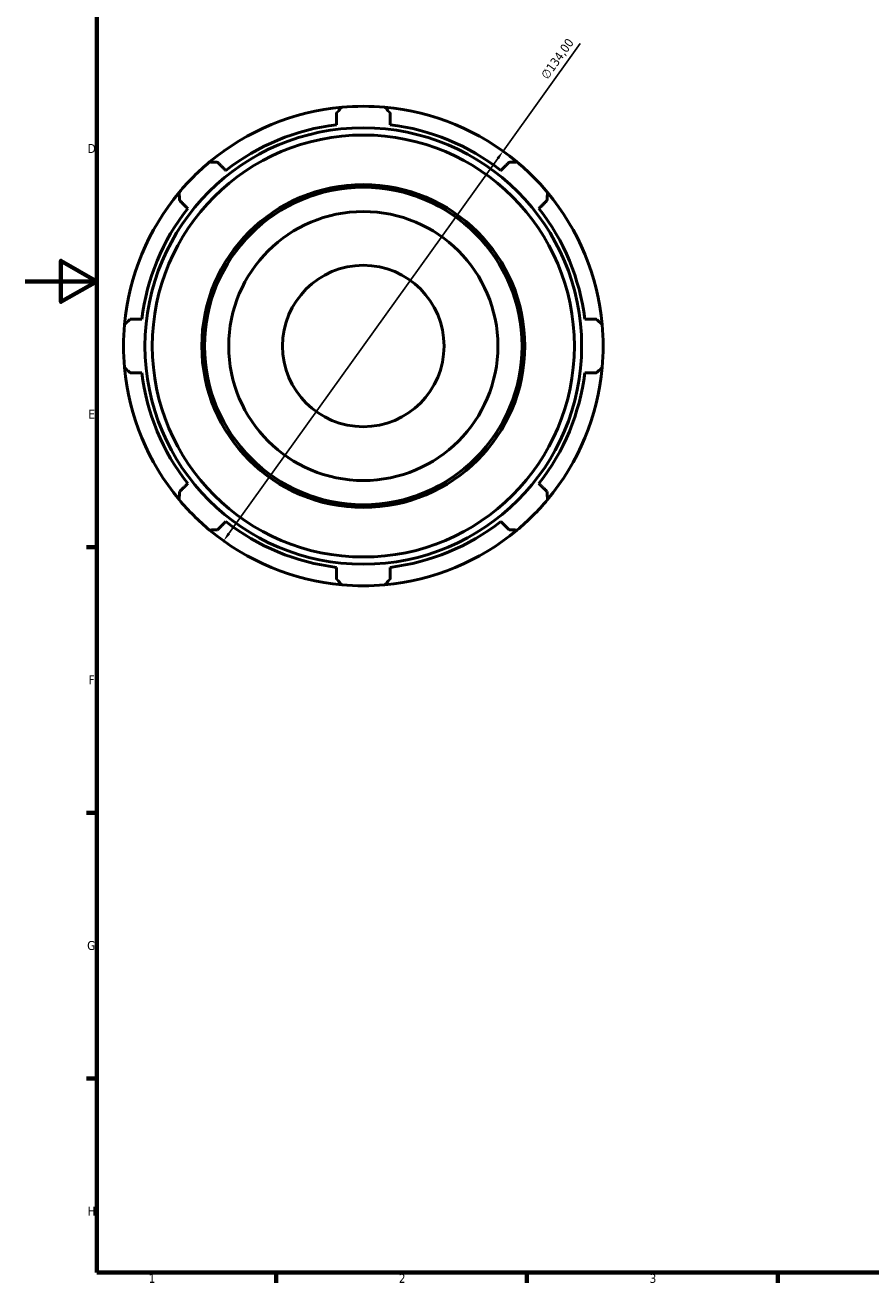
# Model space of a CAD drawing. Header units: millimetres. Extents: x -33 to 904, y -24 to 620.
# Tile 1 of 4: x 0 to 236, y 17 to 369. Entities that reach past the tile are written whole.
import ezdxf

# ---------------------------------------------------------------- set-up
doc = ezdxf.new("R2010")
doc.units = ezdxf.units.MM
for name, color, linetype, lineweight in [('Border (ISO)', 7, 'Continuous', 70), ('Dimension (ISO)', 7, 'Continuous', 25), ('Visible (ISO)', 7, 'Continuous', 50)]:
    doc.layers.add(name, color=color, linetype=linetype, lineweight=lineweight)
doc.styles.add('Note Text (ISO)', font='tahoma.ttf')
doc.dimstyles.new('Default (ISO)', dxfattribs={"dimtxt": 2.5, "dimasz": 2.5, "dimexe": 3.175, "dimexo": 0, "dimgap": 0.762, "dimtad": 1, "dimrnd": 1e-08, "dimzin": 0, "dimtxsty": 'Note Text (ISO)', "dimcen": 0.09, "dimdle": 10, "dimclrd": 256, "dimclre": 256, "dimclrt": 232, "dimazin": 0, "dimtfac": 1.40208, "dimtmove": 0, "dimatfit": 3, "dimfxl": 1, "dimtolj": 1, "dimtzin": 0, "dimlwd": -1, "dimlwe": -1, "dimarcsym": 0})

# ---------------------------------------------------------------- blocks, each defined once
blk = doc.blocks.new('Borders Default Border')
at = {"layer": 'Border (ISO)'}
for p, q in [((20, 222.75), (17.1, 222.75)), ((20, 148.5), (17.1, 148.5)), ((20, 74.25), (17.1, 74.25)), ((70.08, 20), (70.08, 17.1)), ((140.17, 20), (140.17, 17.1)), ((210.25, 20), (210.25, 17.1))]:
    blk.add_line(p, q, dxfattribs=at)
at = {"layer": 'Border (ISO)', "flags": 128}
for points in [[(20, 20), (20, 574), (821, 574), (821, 20), (20, 20)], [(0, 297), (20, 297), (10, 302.77), (10, 291.23), (20, 297)]]:
    blk.add_lwpolyline(points, dxfattribs=at)
at = {"layer": 'Border (ISO)', "color": 232, "true_color": 0xca0064, "char_height": 2.5, "attachment_point": 7, "style": 'Note Text (ISO)'}
for s, insert in [('D', (17.43, 332.88)), ('E', (17.64, 258.63)), ('F', (17.7, 184.38)), ('G', (17.31, 110.08)), ('H', (17.44, 35.88)), ('1', (34.48, 17.1)), ('2', (104.37, 17.1)), ('3', (174.43, 17.05))]:
    blk.add_mtext(s, dxfattribs=dict(at, insert=insert))
blk = doc.blocks.new('*D11')
at = {"layer": 'Defpoints', "color": 0, "transparency": 16777216}
for p in [(133.48, 333.39), (55.44, 224.46)]:
    blk.add_point(p, dxfattribs=at)
at = {"layer": 'Dimension (ISO)', "transparency": 16777216}
for p, q in [((133.48, 333.39), (155.03, 363.48)), ((56.9, 226.49), (132.02, 331.36))]:
    blk.add_line(p, q, dxfattribs=at)
blk.add_arc((94.46, 278.93), 67, 51.6684, 84.8429, dxfattribs=at)
for points in [[(131.68, 331.6), (132.36, 331.12), (133.48, 333.39)], [(56.56, 226.74), (57.24, 226.25), (55.44, 224.46)]]:
    blk.add_solid(points, dxfattribs=at)
at = {"layer": 'Dimension (ISO)', "color": 232, "true_color": 0xca0064, "transparency": 16777216, "insert": (143.86, 354.72), "char_height": 2.5, "attachment_point": 1, "rotation": 54.3836, "style": 'Note Text (ISO)'}
blk.add_mtext('\\A1;∅134,00', dxfattribs=at)

msp = doc.modelspace()

# ---------------------------------------------------------------- linework, layer by layer
at = {"layer": 'Visible (ISO)'}
for radius in [60.9853, 58.96, 45.1104, 44.3586, 37.592, 22.5552]:
    msp.add_circle((94.4585, 278.9274), radius, dxfattribs=at)
for radius, start, end in [(67, 95.157097, 129.842903), (67, 84.842903, 95.157097), (67, 50.157097, 84.842903), (62.31, 96.930264, 128.069736), (62.31, 51.930264, 83.069736), (67, 129.842903, 140.157097), (67, 39.842903, 50.157097), (67, 140.157097, 174.842903), (67, 5.157097, 39.842903), (62.31, 141.930264, 173.069736), (62.31, 6.930264, 38.069736), (67, 174.842903, 185.157097), (67, 354.842903, 5.157097), (67, 185.157097, 219.842903), (62.31, 186.930264, 218.069736), (62.31, 321.930264, 353.069736), (67, 320.157097, 354.842903), (67, 219.842903, 230.157097), (67, 309.842903, 320.157097), (62.31, 231.930264, 263.069736), (62.31, 276.930264, 308.069736), (67, 230.157097, 264.842903), (67, 275.157097, 309.842903), (67, 264.842903, 275.157097)]:
    msp.add_arc((94.4585, 278.9274), radius, start, end, dxfattribs=at)
for points, weights in [([(86.9401, 344.0005), (87.6797, 344.819), (88.4361, 345.6562)], [1.0009616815, 1.00062261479, 1]), ([(100.481, 345.6562), (101.2374, 344.819), (101.9769, 344.0005)], [1, 1.00062261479, 1.0009616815]), ([(86.9401, 344.0005), (86.9401, 342.3511), (86.9401, 340.7821)], [1.00912456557, 1.00637831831, 1.00300320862]), ([(101.9769, 340.7821), (101.9769, 342.3511), (101.9769, 344.0005)], [1.00300320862, 1.00637831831, 1.00912456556]), ([(51.5327, 330.3702), (52.6595, 330.3132), (53.7612, 330.2573)], [1, 1.00062261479, 1.0009616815]), ([(56.0369, 327.9816), (54.9275, 329.091), (53.7612, 330.2573)], [1.00300320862, 1.00637831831, 1.00912456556]), ([(135.1559, 330.2573), (133.9896, 329.091), (132.8801, 327.9816)], [1.00912456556, 1.00637831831, 1.00300320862]), ([(135.1559, 330.2573), (136.2576, 330.3132), (137.3844, 330.3702)], [1.0009616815, 1.00062261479, 1]), ([(43.1286, 319.6247), (43.0728, 320.7264), (43.0157, 321.8533)], [1.0009616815, 1.00062261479, 1]), ([(145.9014, 321.8533), (145.8443, 320.7264), (145.7885, 319.6247)], [1, 1.00062261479, 1.0009616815]), ([(43.1286, 319.6247), (44.2949, 318.4584), (45.4043, 317.349)], [1.00912456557, 1.00637831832, 1.00300320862]), ([(143.5128, 317.349), (144.6222, 318.4584), (145.7885, 319.6247)], [1.00300320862, 1.00637831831, 1.00912456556]), ([(27.7298, 284.9498), (28.5669, 285.7062), (29.3854, 286.4458)], [1, 1.00062261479, 1.0009616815]), ([(32.6038, 286.4458), (31.0348, 286.4458), (29.3854, 286.4458)], [1.00300320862, 1.00637831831, 1.00912456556]), ([(159.5317, 286.4458), (157.8823, 286.4458), (156.3133, 286.4458)], [1.00912456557, 1.00637831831, 1.00300320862]), ([(159.5317, 286.4458), (160.3502, 285.7062), (161.1873, 284.9498)], [1.0009616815, 1.00062261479, 1]), ([(29.3854, 271.409), (28.5669, 272.1485), (27.7298, 272.905)], [1.0009616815, 1.00062261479, 1]), ([(29.3854, 271.409), (31.0348, 271.409), (32.6038, 271.409)], [1.00912456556, 1.00637831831, 1.00300320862]), ([(156.3133, 271.409), (157.8823, 271.409), (159.5317, 271.409)], [1.00300320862, 1.00637831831, 1.00912456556]), ([(161.1873, 272.905), (160.3502, 272.1485), (159.5317, 271.409)], [1, 1.00062261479, 1.0009616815]), ([(45.4043, 240.5058), (44.2949, 239.3963), (43.1286, 238.23)], [1.00300320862, 1.00637831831, 1.00912456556]), ([(145.7885, 238.23), (144.6222, 239.3963), (143.5128, 240.5058)], [1.00912456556, 1.00637831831, 1.00300320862]), ([(43.0157, 236.0015), (43.0728, 237.1283), (43.1286, 238.23)], [1, 1.00062261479, 1.0009616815]), ([(145.7885, 238.23), (145.8443, 237.1283), (145.9014, 236.0015)], [1.0009616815, 1.00062261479, 1]), ([(53.7612, 227.5974), (54.9275, 228.7637), (56.0369, 229.8731)], [1.00912456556, 1.00637831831, 1.00300320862]), ([(132.8801, 229.8731), (133.9896, 228.7637), (135.1559, 227.5974)], [1.00300320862, 1.00637831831, 1.00912456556]), ([(53.7612, 227.5974), (52.6595, 227.5416), (51.5327, 227.4845)], [1.0009616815, 1.00062261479, 1]), ([(137.3844, 227.4845), (136.2576, 227.5416), (135.1559, 227.5974)], [1, 1.00062261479, 1.0009616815]), ([(86.9401, 217.0726), (86.9401, 215.5037), (86.9401, 213.8542)], [1.00300320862, 1.00637831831, 1.00912456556]), ([(101.9769, 213.8542), (101.9769, 215.5037), (101.9769, 217.0726)], [1.00912456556, 1.00637831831, 1.00300320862]), ([(88.4361, 212.1986), (87.6797, 213.0357), (86.9401, 213.8542)], [1, 1.00062261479, 1.0009616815]), ([(101.9769, 213.8542), (101.2374, 213.0357), (100.481, 212.1986)], [1.0009616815, 1.00062261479, 1])]:
    msp.add_rational_spline(points, weights, degree=2, dxfattribs=at)

# ---------------------------------------------------------------- block references
msp.add_blockref('Borders Default Border', (0, 0))

# ---------------------------------------------------------------- dimensions: what is measured, and where the dimension line sits
at = {"layer": 'Dimension (ISO)'}
dim = msp.add_diameter_dim_2p(p1=(55.4407, 224.4608), p2=(133.4764, 333.3939), dimstyle='Default (ISO)', override={"dimdec": 2, "dimlfac": 1, "dimtp": 0, "dimtm": 0, "dimtdec": 2, "dimatfit": 2}, dxfattribs=at)
dim.commit()
dim.dimension.update_dxf_attribs({"geometry": '*D11', "text_midpoint": (150.8387, 357.6306), "dimtype": 163})

doc.saveas('drawing.dxf')
